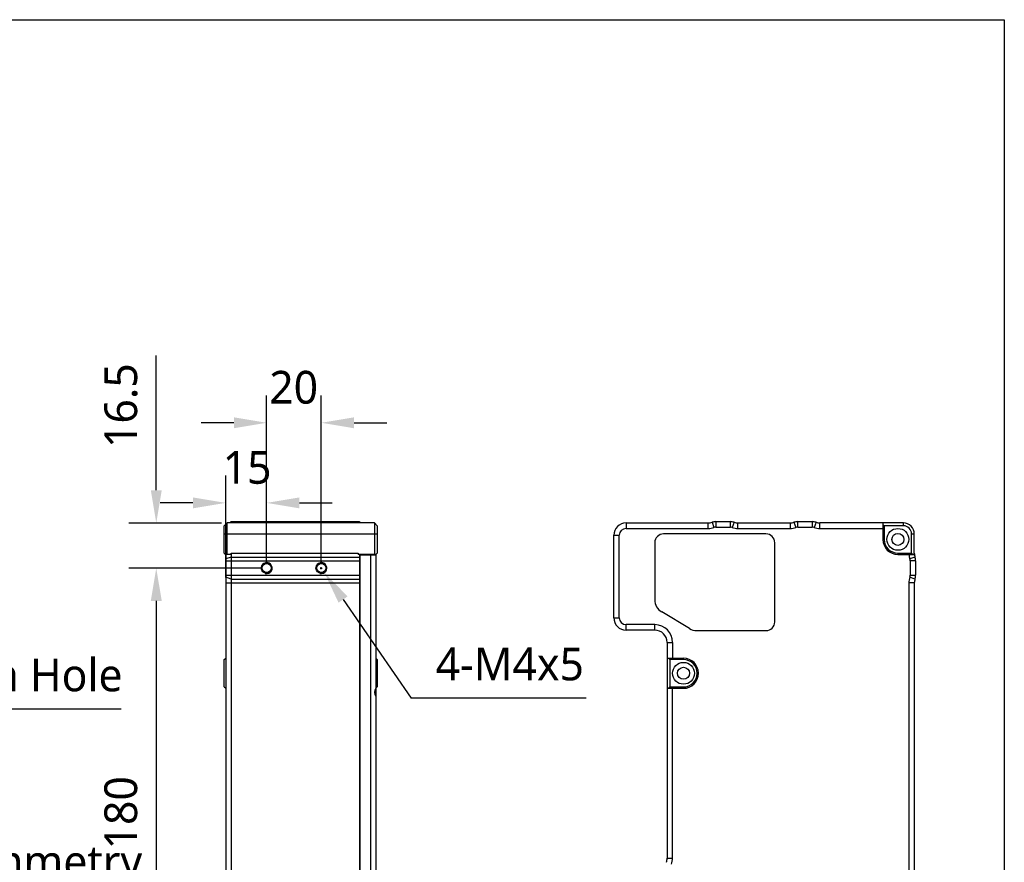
# Model space of a CAD drawing. Header units: millimetres. Extents: x 284 to 480, y -335 to -194.
# Tile 15 of 15: x 389 to 480, y -271 to -194. Entities that reach past the tile are written whole.
import ezdxf

# ---------------------------------------------------------------- set-up
doc = ezdxf.new("R2010")
doc.units = ezdxf.units.MM
doc.header["$LTSCALE"] = 23.1
doc.header["$PDMODE"] = 3
doc.header["$PDSIZE"] = 8
doc.layers.get('0').update_dxf_attribs({"linetype": 'CONTINUOUS'})
doc.layers.get('Defpoints').update_dxf_attribs({"linetype": 'CONTINUOUS'})
doc.layers.add('00_COMPONENTS', color=7, linetype='CONTINUOUS')
doc.layers.add('51__DRAFT_DIMS', color=7, linetype='CONTINUOUS')
doc.styles.get("Standard").update_dxf_attribs({"font": 'Roboto-Regular.ttf'})
doc.dimstyles.new('DIMSTYLE_2', dxfattribs={"dimtxt": 3, "dimasz": 3, "dimexe": 2.5, "dimexo": 0.5, "dimgap": 0.75, "dimtad": 1, "dimlfac": 4, "dimdsep": 46, "dimtxsty": 'STANDARD', "dimblk": '_FILLED', "dimblk1": '_FILLED', "dimblk2": '_FILLED', "dimcen": 0.09, "dimclrt": 3, "dimazin": 2, "dimtp": 0.5, "dimtm": 0.5, "dimtfac": 1, "dimtofl": 0, "dimtmove": 0, "dimatfit": 3, "dimldrblk": '_FILLED', "dimfxl": 1, "dimtolj": 1, "dimarcsym": 0})
doc.dimstyles.new('DIMSTYLE_4', dxfattribs={"dimtxt": 3, "dimasz": 3, "dimexe": 2.5, "dimexo": 0.5, "dimgap": 0.75, "dimtad": 1, "dimlfac": 4, "dimdsep": 46, "dimtxsty": 'STANDARD', "dimblk": '_FILLED', "dimblk1": '_FILLED', "dimblk2": '_FILLED', "dimcen": 0.09, "dimclrt": 3, "dimazin": 2, "dimtp": 0.2, "dimtm": 0.2, "dimtfac": 1, "dimtofl": 0, "dimtmove": 0, "dimatfit": 3, "dimldrblk": '_FILLED', "dimfxl": 1, "dimtolj": 1, "dimarcsym": 0})
doc.dimstyles.new('DIMSTYLE_5', dxfattribs={"dimtxt": 3, "dimasz": 3, "dimexe": 2.5, "dimexo": 0.5, "dimtad": 1, "dimlfac": 4, "dimdsep": 46, "dimtxsty": 'STANDARD', "dimblk": '_FILLED', "dimblk1": '_FILLED', "dimblk2": '_FILLED', "dimcen": 0.09, "dimclrt": 3, "dimazin": 2, "dimtp": 0.1, "dimtm": 0.1, "dimtfac": 1, "dimtofl": 0, "dimtmove": 0, "dimatfit": 1, "dimldrblk": '_FILLED', "dimfxl": 1, "dimtolj": 1, "dimarcsym": 0})
doc.dimstyles.new('DIMSTYLE_6', dxfattribs={"dimtxt": 3, "dimasz": 3, "dimexe": 2.5, "dimexo": 0.5, "dimtad": 1, "dimlfac": 4, "dimdsep": 46, "dimtxsty": 'STANDARD', "dimblk": '_FILLED', "dimblk1": '_FILLED', "dimblk2": '_FILLED', "dimcen": 0.09, "dimclrt": 3, "dimazin": 2, "dimtp": 0.2, "dimtm": 0.2, "dimtfac": 1, "dimtofl": 0, "dimtmove": 0, "dimatfit": 1, "dimldrblk": '_FILLED', "dimfxl": 1, "dimtolj": 1, "dimarcsym": 0})

# ---------------------------------------------------------------- blocks, each defined once
blk = doc.blocks.new('_FILLED')
at = {"color": 0, "linetype": 'ByBlock'}
blk.add_solid([(0, 0), (-1, 0.167), (-1, -0.167)], dxfattribs=at)
blk = doc.blocks.new('*D11')
at = {"layer": '51__DRAFT_DIMS', "color": 0, "lineweight": -2}
for p, q in [((412.013, -243.301), (412.013, -228.007)), ((417.013, -243.301), (417.013, -228.007)), ((409.013, -230.507), (406.013, -230.507)), ((420.013, -230.507), (423.013, -230.507))]:
    blk.add_line(p, q, dxfattribs=at)
at = {"layer": 'Defpoints', "color": 0}
for p in [(417.013, -230.507), (412.013, -243.801), (417.013, -243.801)]:
    blk.add_point(p, dxfattribs=at)
at = {"layer": '51__DRAFT_DIMS', "color": 0, "linetype": 'ByBlock', "lineweight": -2, "xscale": 3, "yscale": 3, "zscale": 3}
blk.add_blockref('_FILLED', (412.013, -230.507), dxfattribs=at)
at = {"layer": '51__DRAFT_DIMS', "color": 0, "linetype": 'ByBlock', "lineweight": -2, "xscale": 3, "yscale": 3, "zscale": 3, "rotation": 180}
blk.add_blockref('_FILLED', (417.013, -230.507), dxfattribs=at)
at = {"layer": '51__DRAFT_DIMS', "color": 3, "insert": (414.486, -225.757), "char_height": 3, "attachment_point": 2, "line_spacing_factor": 0.9}
blk.add_mtext('\\A1;20', dxfattribs=at)
blk = doc.blocks.new('*D12')
at = {"layer": '51__DRAFT_DIMS', "color": 0, "lineweight": -2}
for p, q in [((411.513, -243.801), (399.408, -243.801)), ((401.908, -246.801), (401.908, -285.801)), ((411.513, -288.801), (399.408, -288.801))]:
    blk.add_line(p, q, dxfattribs=at)
at = {"layer": 'Defpoints', "color": 0}
for p in [(412.013, -243.801), (401.908, -288.801), (412.013, -288.801)]:
    blk.add_point(p, dxfattribs=at)
at = {"layer": '51__DRAFT_DIMS', "color": 0, "linetype": 'ByBlock', "lineweight": -2, "xscale": 3, "yscale": 3, "zscale": 3}
for p, rotation in [((401.908, -243.801), 90), ((401.908, -288.801), 270)]:
    blk.add_blockref('_FILLED', p, dxfattribs=dict(at, rotation=rotation))
at = {"layer": '51__DRAFT_DIMS', "color": 3, "insert": (397.158, -266.189), "char_height": 3, "attachment_point": 2, "rotation": 90, "line_spacing_factor": 0.9}
blk.add_mtext('\\A1;180', dxfattribs=at)
blk = doc.blocks.new('*D13')
at = {"layer": '51__DRAFT_DIMS', "color": 0, "lineweight": -2}
for p, q in [((401.908, -236.676), (401.908, -224.359)), ((407.888, -239.676), (399.408, -239.676)), ((411.513, -243.801), (399.408, -243.801)), ((401.908, -246.801), (401.908, -249.801))]:
    blk.add_line(p, q, dxfattribs=at)
at = {"layer": 'Defpoints', "color": 0}
for p in [(408.388, -239.676), (401.908, -243.801), (412.013, -243.801)]:
    blk.add_point(p, dxfattribs=at)
at = {"layer": '51__DRAFT_DIMS', "color": 0, "linetype": 'ByBlock', "lineweight": -2, "xscale": 3, "yscale": 3, "zscale": 3}
for p, rotation in [((401.908, -239.676), 270), ((401.908, -243.801), 90)]:
    blk.add_blockref('_FILLED', p, dxfattribs=dict(at, rotation=rotation))
at = {"layer": '51__DRAFT_DIMS', "color": 3, "insert": (397.158, -232.811), "char_height": 3, "attachment_point": 1, "rotation": 90, "line_spacing_factor": 0.9}
blk.add_mtext('\\A1;16.5', dxfattribs=at)
blk = doc.blocks.new('*D14')
at = {"layer": '51__DRAFT_DIMS', "color": 0, "lineweight": -2}
for p, q in [((408.263, -244.66), (408.263, -235.335)), ((412.013, -243.301), (412.013, -235.335)), ((405.263, -237.835), (402.263, -237.835)), ((415.013, -237.835), (418.013, -237.835))]:
    blk.add_line(p, q, dxfattribs=at)
at = {"layer": 'Defpoints', "color": 0}
for p in [(412.013, -237.835), (412.013, -243.801), (408.263, -245.16)]:
    blk.add_point(p, dxfattribs=at)
at = {"layer": '51__DRAFT_DIMS', "color": 0, "linetype": 'ByBlock', "lineweight": -2, "xscale": 3, "yscale": 3, "zscale": 3}
blk.add_blockref('_FILLED', (408.263, -237.835), dxfattribs=at)
at = {"layer": '51__DRAFT_DIMS', "color": 0, "linetype": 'ByBlock', "lineweight": -2, "xscale": 3, "yscale": 3, "zscale": 3, "rotation": 180}
blk.add_blockref('_FILLED', (412.013, -237.835), dxfattribs=at)
at = {"layer": '51__DRAFT_DIMS', "color": 3, "insert": (410.223, -233.085), "char_height": 3, "attachment_point": 2, "line_spacing_factor": 0.9}
blk.add_mtext('\\A1;15', dxfattribs=at)
blk = doc.blocks.new('*D20')
at = {"layer": '51__DRAFT_DIMS', "color": 0}
for p, q in [((416.923, -243.801), (417.103, -243.801)), ((417.013, -243.891), (417.013, -243.711))]:
    blk.add_line(p, q, dxfattribs=at)
at = {"layer": '51__DRAFT_DIMS', "color": 0, "lineweight": -2}
for p in [(419.005, -246.678), (441.251, -255.699)]:
    blk.add_line(p, (425.251, -255.699), dxfattribs=at)
at = {"layer": 'Defpoints', "color": 0}
for p in [(416.728, -243.39), (417.297, -244.212)]:
    blk.add_point(p, dxfattribs=at)
at = {"layer": '51__DRAFT_DIMS', "color": 0, "linetype": 'ByBlock', "lineweight": -2, "xscale": 3, "yscale": 3, "zscale": 3, "rotation": 124.6966401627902}
blk.add_blockref('_FILLED', (417.297, -244.212), dxfattribs=at)
at = {"layer": '51__DRAFT_DIMS', "color": 3, "insert": (427.479, -251.074), "char_height": 3, "attachment_point": 1, "line_spacing_factor": 0.9}
blk.add_mtext('\\A1;4-M4x5', dxfattribs=at)
blk = doc.blocks.new('*D21')
at = {"layer": '51__DRAFT_DIMS', "color": 0}
for p, q in [((363.941, -253.426), (364.121, -253.426)), ((364.031, -253.516), (364.031, -253.336))]:
    blk.add_line(p, q, dxfattribs=at)
at = {"layer": '51__DRAFT_DIMS', "color": 0, "lineweight": -2}
for p in [(367.224, -254.976), (398.697, -256.7)]:
    blk.add_line(p, (370.777, -256.7), dxfattribs=at)
at = {"layer": 'Defpoints', "color": 0}
for p in [(363.536, -253.186), (364.526, -253.666)]:
    blk.add_point(p, dxfattribs=at)
at = {"layer": '51__DRAFT_DIMS', "color": 0, "linetype": 'ByBlock', "lineweight": -2, "xscale": 3, "yscale": 3, "zscale": 3, "rotation": 154.1103631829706}
blk.add_blockref('_FILLED', (364.526, -253.666), dxfattribs=at)
at = {"layer": '51__DRAFT_DIMS', "color": 3, "insert": (373.537, -247.575), "char_height": 3, "attachment_point": 1, "line_spacing_factor": 0.9}
blk.add_mtext('\\A1;3-%%c{\\A1;4.4\\PThrough Hole}', dxfattribs=at)
blk = doc.blocks.new('*D22')
at = {"layer": '51__DRAFT_DIMS', "color": 0}
for p, q in [((363.941, -253.426), (364.121, -253.426)), ((364.031, -253.516), (364.031, -253.336))]:
    blk.add_line(p, q, dxfattribs=at)
at = {"layer": '51__DRAFT_DIMS', "color": 0, "lineweight": -2}
for p in [(365.145, -257.268), (400.226, -273.773)]:
    blk.add_line(p, (369.93, -273.773), dxfattribs=at)
at = {"layer": 'Defpoints', "color": 0}
for p in [(363.752, -252.465), (364.309, -254.386)]:
    blk.add_point(p, dxfattribs=at)
at = {"layer": '51__DRAFT_DIMS', "color": 0, "linetype": 'ByBlock', "lineweight": -2, "xscale": 3, "yscale": 3, "zscale": 3, "rotation": 106.1695913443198}
blk.add_blockref('_FILLED', (364.309, -254.386), dxfattribs=at)
at = {"layer": '51__DRAFT_DIMS', "color": 3, "insert": (370.555, -264.648), "char_height": 3, "attachment_point": 1, "line_spacing_factor": 0.9}
blk.add_mtext('\\A1;3-%%c{\\A1;8x8\\PMirro-Symmetry}', dxfattribs=at)

msp = doc.modelspace()

# ---------------------------------------------------------------- linework, layer by layer
msp.add_lwpolyline([(284.4504, -193.6273), (479.5296, -193.6273), (479.5296, -335.4402), (284.4504, -335.4402)], close=True)
at = {"layer": '00_COMPONENTS', "color": 7}
for p, q in [((408.1378, -239.9258), (408.3878, -239.6758)), ((408.3878, -242.5508), (408.3878, -239.6758)), ((421.8878, -239.6758), (408.3878, -239.6758)), ((408.7628, -239.5508), (408.6378, -239.6758)), ((408.7628, -239.5508), (408.7628, -239.6758)), ((408.7628, -239.5508), (420.5128, -239.5508)), ((420.5128, -239.5508), (420.5128, -239.6758)), ((421.8878, -239.6758), (421.8878, -242.5508)), ((422.1378, -239.9258), (421.8878, -239.6758)), ((444.916, -239.6758), (452.4319, -239.6758)), ((453.1279, -239.5508), (454.4542, -239.5508)), ((455.1501, -239.6758), (459.9319, -239.6758)), ((460.6279, -239.5508), (461.9542, -239.5508)), ((470.291, -239.6758), (462.6501, -239.6758)), ((468.416, -239.6758), (468.416, -241.1758)), ((408.1378, -242.4258), (408.1378, -239.9258)), ((422.1378, -239.9258), (422.1378, -242.4258)), ((444.916, -240.1758), (452.4319, -240.1758)), ((453.1279, -240.0508), (454.4542, -240.0508)), ((455.1501, -240.1758), (459.9319, -240.1758)), ((460.6279, -240.0508), (461.9542, -240.0508)), ((462.6501, -240.1758), (468.416, -240.1758)), ((468.416, -239.8008), (468.541, -239.9258)), ((468.541, -239.9258), (468.541, -241.1758)), ((470.291, -239.9258), (468.541, -239.9258)), ((443.791, -248.3508), (443.791, -240.8008)), ((444.291, -248.3508), (444.291, -240.8008)), ((447.541, -241.4758), (447.541, -246.7004)), ((457.716, -240.6758), (448.341, -240.6758)), ((458.516, -248.7258), (458.516, -241.4758)), ((471.041, -242.4258), (471.041, -240.6758)), ((471.291, -242.5508), (471.291, -240.6758)), ((408.1378, -242.4258), (408.2628, -242.5508)), ((422.0128, -242.5508), (422.1378, -242.4258)), ((469.791, -242.4258), (471.041, -242.4258)), ((471.041, -242.4258), (471.166, -242.5508)), ((408.2628, -242.5508), (408.2628, -290.0508)), ((408.7568, -242.5508), (408.2628, -242.5508)), ((408.7628, -242.4417), (408.7628, -290.1599)), ((420.3878, -242.4417), (420.3878, -242.5508)), ((422.0128, -242.5508), (420.3878, -242.5508)), ((420.5128, -242.5508), (420.5128, -290.0508)), ((420.5128, -242.5758), (422.0128, -242.5758)), ((420.5628, -290.0258), (420.5628, -242.5758)), ((421.5128, -242.5758), (421.5128, -290.0258)), ((422.0128, -242.5508), (422.0128, -290.0508)), ((469.791, -242.5508), (471.291, -242.5508)), ((470.916, -243.1376), (470.916, -244.464)), ((471.416, -243.1376), (471.416, -244.464)), ((470.791, -245.1599), (470.791, -287.4417)), ((471.291, -245.1599), (471.291, -287.4417)), ((450.7094, -249.34), (448.1713, -247.8146)), ((447.5398, -248.9758), (444.916, -248.9758)), ((447.5398, -249.4758), (444.916, -249.4758)), ((451.3791, -249.5258), (457.716, -249.5258)), ((448.6648, -250.6008), (448.6648, -270.3348)), ((449.1648, -250.6008), (449.1648, -252.0508)), ((408.1378, -252.1758), (408.2628, -252.0508)), ((408.1378, -254.6758), (408.1378, -252.1758)), ((422.1378, -252.1758), (422.0128, -252.0508)), ((422.1378, -252.1758), (422.1378, -254.6758)), ((448.6648, -252.0508), (450.1648, -252.0508)), ((448.9148, -252.1758), (448.7898, -252.0508)), ((448.9148, -252.1758), (448.9148, -254.6758)), ((450.1648, -252.1758), (448.9148, -252.1758)), ((408.1378, -254.6758), (408.2628, -254.8008)), ((422.1378, -254.6758), (422.0128, -254.8008)), ((448.6648, -254.8008), (450.1648, -254.8008)), ((448.7898, -254.8008), (448.9148, -254.6758)), ((448.9148, -254.6758), (450.1648, -254.6758)), ((449.1648, -270.3348), (449.1648, -254.8008))]:
    msp.add_line(p, q, dxfattribs=at)
at = {"layer": '00_COMPONENTS', "color": 4}
for p, q in [((408.7628, -239.6133), (408.6961, -239.6758)), ((408.7628, -239.6133), (420.5128, -239.6133)), ((444.916, -239.6758), (444.916, -240.1758)), ((452.4319, -240.1758), (452.4319, -239.6758)), ((452.7799, -239.6133), (452.9539, -240.082)), ((453.1279, -239.5508), (453.1279, -240.0508)), ((454.4542, -240.0508), (454.4542, -239.5508)), ((454.8021, -239.6133), (454.6282, -240.082)), ((455.1501, -240.1758), (455.1501, -239.6758)), ((459.9319, -239.6758), (459.9319, -240.1758)), ((460.2799, -239.6133), (460.4539, -240.082)), ((460.6279, -240.0508), (460.6279, -239.5508)), ((461.9542, -239.5508), (461.9542, -240.0508)), ((462.3021, -239.6133), (462.1282, -240.082)), ((462.6501, -240.1758), (462.6501, -239.6758)), ((470.291, -239.9258), (470.291, -239.6758)), ((408.1378, -240.6758), (422.1378, -240.6758)), ((443.791, -240.8008), (444.291, -240.8008)), ((468.541, -241.1758), (468.416, -241.1758)), ((471.041, -240.6758), (471.291, -240.6758)), ((469.791, -242.4258), (469.791, -242.5508)), ((408.7628, -242.7897), (408.2628, -242.9637)), ((408.2628, -243.1376), (420.5128, -243.1376)), ((408.7628, -242.4417), (420.3878, -242.4417)), ((408.7628, -242.7897), (420.5128, -242.7897)), ((471.3535, -242.7897), (470.8848, -242.9637)), ((471.416, -243.1376), (470.916, -243.1376)), ((408.2628, -244.464), (420.5128, -244.464)), ((408.7628, -244.8119), (408.2628, -244.6379)), ((408.7628, -244.8119), (420.5128, -244.8119)), ((471.3535, -244.8119), (470.8848, -244.6379)), ((470.916, -244.464), (471.416, -244.464)), ((408.2628, -245.1599), (420.5128, -245.1599)), ((471.291, -245.1599), (470.791, -245.1599)), ((443.791, -248.3508), (444.291, -248.3508)), ((444.916, -249.4758), (444.916, -248.9758)), ((447.5398, -249.4758), (447.5398, -248.9758)), ((448.6648, -250.6008), (449.1648, -250.6008)), ((450.1648, -252.1758), (450.1648, -252.0508)), ((450.1648, -254.6758), (450.1648, -254.8008)), ((448.6648, -270.3348), (449.1648, -270.3348))]:
    msp.add_line(p, q, dxfattribs=at)
at = {"layer": '00_COMPONENTS', "color": 7}
for centre, radius in [((469.791, -241.1758), 1), ((469.791, -241.1758), 0.55), ((412.0128, -243.8008), 0.4875), ((417.0128, -243.8008), 0.4875), ((412.0128, -243.8008), 0.4125), ((417.0128, -243.8008), 0.4125), ((450.1648, -253.4258), 1), ((450.1648, -253.4258), 0.55)]:
    msp.add_circle(centre, radius, dxfattribs=at)
for centre, radius, start, end in [((444.916, -240.8008), 1.125, 90, 180), ((452.4319, -238.6758), 1, 270, 290.364135), ((453.1279, -240.5508), 1, 90, 110.364135), ((454.4542, -240.5508), 1, 69.635865, 90), ((455.1501, -238.6758), 1, 249.635865, 270), ((459.9319, -238.6758), 1, 270, 290.364135), ((460.6279, -240.5508), 1, 90, 110.364135), ((461.9542, -240.5508), 1, 69.635865, 90), ((462.6501, -238.6758), 1, 249.635865, 270), ((470.291, -240.6758), 1, 0, 90), ((444.916, -240.8008), 0.625, 90, 180), ((452.4319, -238.6758), 1.5, 270, 290.364135), ((453.1279, -240.5508), 0.5, 90, 110.364135), ((454.4542, -240.5508), 0.5, 69.635865, 90), ((455.1501, -238.6758), 1.5, 249.635865, 270), ((459.9319, -238.6758), 1.5, 270, 290.364135), ((460.6279, -240.5508), 0.5, 90, 110.364135), ((461.9542, -240.5508), 0.5, 69.635865, 90), ((462.6501, -238.6758), 1.5, 249.635865, 270), ((470.291, -240.6758), 0.75, 0, 90), ((448.341, -241.4758), 0.8, 90, 180), ((457.716, -241.4758), 0.8, 0, 90), ((469.791, -241.1758), 1.375, 180, 270), ((469.791, -241.1758), 1.25, 180, 270), ((407.7502, -242.4413), 1.0126, 353.792848, 359.97951), ((472.291, -242.4417), 1.5, 184.171874, 200.364135), ((470.416, -243.1376), 0.5, 0, 20.364135), ((472.291, -242.4417), 1, 180, 200.364135), ((470.416, -243.1376), 1, 0, 20.364135), ((472.291, -245.1599), 1.5, 159.635865, 180), ((470.416, -244.464), 0.5, 339.635865, 360), ((472.291, -245.1599), 1, 159.635865, 180), ((470.416, -244.464), 1, 339.635865, 360), ((448.841, -246.7004), 1.3, 180, 238.99386), ((444.916, -248.3508), 1.125, 180, 270), ((444.916, -248.3508), 0.625, 180, 270), ((457.716, -248.7258), 0.8, 270, 360), ((447.5398, -250.6008), 1.625, 0, 90), ((447.5398, -250.6008), 1.125, 0, 90), ((451.3791, -248.2258), 1.3, 238.99386, 270), ((450.1648, -253.4258), 1.375, 270, 90), ((450.1648, -253.4258), 1.25, 270, 90), ((447.5398, -270.3348), 1.125, 340, 360), ((447.5398, -270.3348), 1.625, 340, 360)]:
    msp.add_arc(centre, radius, start, end, dxfattribs=at)
at = {"layer": '00_COMPONENTS', "color": 4}
for centre in [(412.0128, -243.8008), (417.0128, -243.8008)]:
    msp.add_arc(centre, 0.5, 255, 195, dxfattribs=at)
at = {"layer": '00_COMPONENTS', "color": 7}
msp.add_ellipse((422.5128, -255.1758), major_axis=(0, 0.625), ratio=1, start_param=0.9272952, end_param=2.2142974, dxfattribs=at)
at = {"layer": '51__DRAFT_DIMS', "color": 4}
msp.add_arc((417.0128, -243.8008), 0.5, 270, 343.423476, dxfattribs=at)

# ---------------------------------------------------------------- dimensions: what is measured, and where the dimension line sits
for base, p1, p2, dimstyle, picture, middle in [((401.908, -243.8008), (408.3878, -239.6758), (412.0128, -243.8008), 'DIMSTYLE_4', '*D13', (401.908, -228.9598)), ((401.908, -288.8008), (412.0128, -243.8008), (412.0128, -288.8008), 'DIMSTYLE_2', '*D12', (401.908, -266.1895))]:
    dim = msp.add_linear_dim(base=base, p1=p1, p2=p2, angle=270, dimstyle=dimstyle, dxfattribs=at)
    dim.commit()
    dim.dimension.update_dxf_attribs({"geometry": picture, "text_midpoint": middle, "dimtype": 160})
for base, p1, p2, picture, middle in [((417.0128, -230.5072), (412.0128, -243.8008), (417.0128, -243.8008), '*D11', (414.4864, -230.5072)), ((412.0128, -237.8348), (408.2628, -245.1599), (412.0128, -243.8008), '*D14', (410.2227, -237.8348))]:
    dim = msp.add_linear_dim(base=base, p1=p1, p2=p2, dimstyle='DIMSTYLE_4', dxfattribs=at)
    dim.commit()
    dim.dimension.update_dxf_attribs({"geometry": picture, "text_midpoint": middle, "dimtype": 160})
for p1, p2, text, dimstyle, picture, middle in [((416.7282, -243.3897), (417.2974, -244.2119), '4-M4x5', 'DIMSTYLE_5', '*D20', (434.3654, -255.6993)), ((363.536, -253.1856), (364.5256, -253.666), '3-%%c{\\A1;<>\\PThrough Hole}', 'DIMSTYLE_5', '*D21', (386.1167, -256.7003)), ((363.7523, -252.4654), (364.3093, -254.3862), '3-%%c{\\A1;<>x8\\PMirro-Symmetry}', 'DIMSTYLE_6', '*D22', (385.3905, -273.7727))]:
    dim = msp.add_diameter_dim_2p(p1=p1, p2=p2, text=text, dimstyle=dimstyle, override={"dimtih": 1, "dimtoh": 1, "dimpost": '<>', "dimtxsty": 'STANDARD'}, dxfattribs=at)
    dim.commit()
    dim.dimension.update_dxf_attribs({"geometry": picture, "text_midpoint": middle, "dimtype": 163})

doc.saveas('drawing.dxf')
